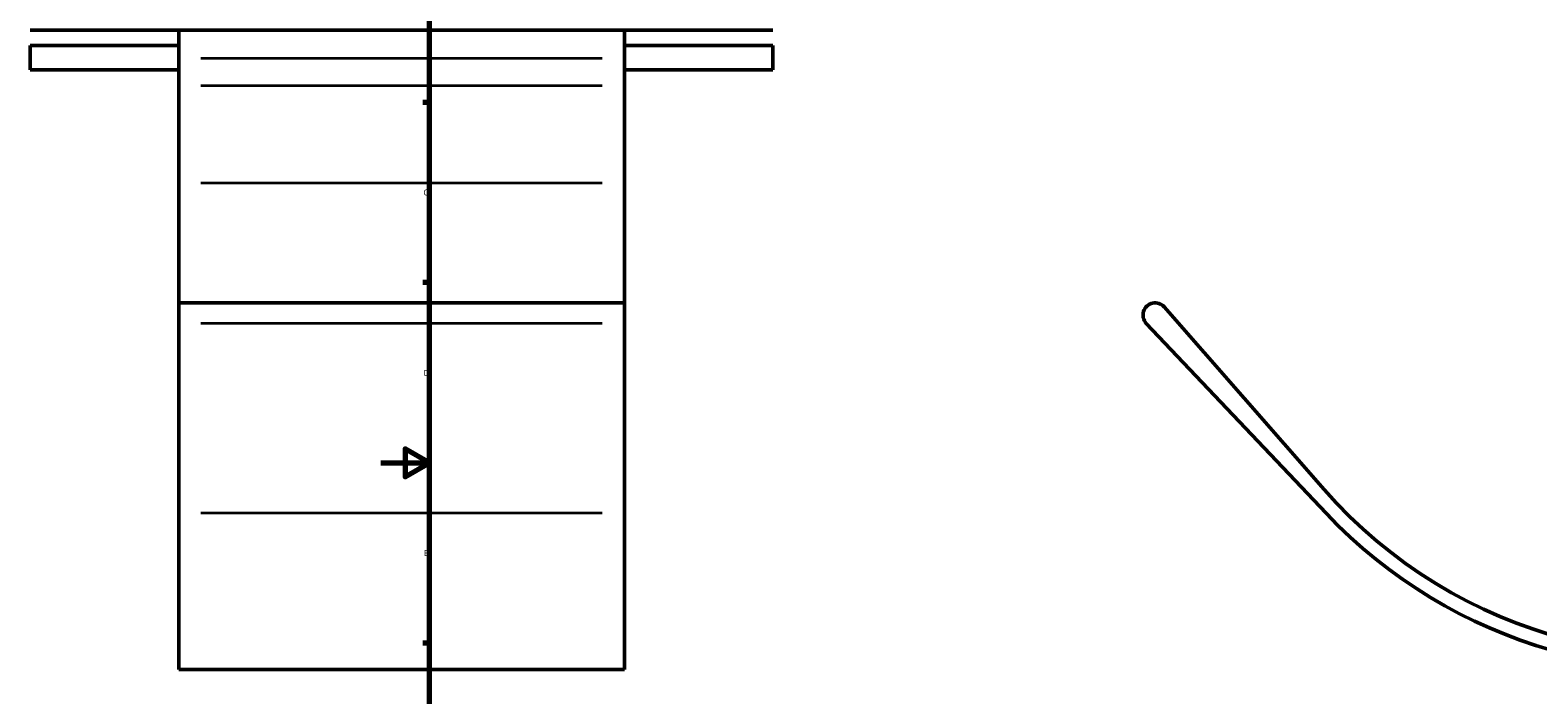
# Model space of a CAD drawing. Header units: millimetres. Extents: x -207 to 1456, y -196 to 1645.
# Tile 2 of 9: x -145 to 477, y 202 to 475. Entities that reach past the tile are written whole.
import ezdxf

# ---------------------------------------------------------------- set-up
doc = ezdxf.new("R2010")
doc.units = ezdxf.units.MM
for name, color, linetype, lineweight in [('Border (ANSI)', 7, 'Continuous', 70), ('Visible (ANSI)', 7, 'Continuous', 50), ('Visible Narrow (ANSI)', 7, 'Continuous', 35)]:
    doc.layers.add(name, color=color, linetype=linetype, lineweight=lineweight)
doc.styles.add('Note Text (ANSI)', font='tahoma.ttf')

# ---------------------------------------------------------------- blocks, each defined once
blk = doc.blocks.new('Borders Default Border')
at = {"layer": 'Border (ANSI)'}
for p, q in [((20, 445.5), (17.2, 445.5)), ((20, 371.25), (17.2, 371.25)), ((20, 222.75), (17.2, 222.75))]:
    blk.add_line(p, q, dxfattribs=at)
at = {"layer": 'Border (ANSI)', "flags": 128}
for points in [[(20, 20), (20, 574), (821, 574), (821, 20), (20, 20)], [(0, 297), (20, 297), (10, 302.77), (10, 291.23), (20, 297)]]:
    blk.add_lwpolyline(points, dxfattribs=at)
at = {"layer": 'Border (ANSI)', "color": 5, "true_color": 0x0000ff, "char_height": 2.4, "attachment_point": 7, "style": 'Note Text (ANSI)'}
for s, insert in [('C', (17.51, 407.13)), ('D', (17.52, 332.93)), ('E', (17.71, 258.68))]:
    blk.add_mtext(s, dxfattribs=dict(at, insert=insert))

msp = doc.modelspace()

# ---------------------------------------------------------------- linework, layer by layer
at = {"layer": 'Visible (ANSI)'}
for p, q in [((-144.54, 475.22), (161.46, 475.22)), ((-83.34, 475.22), (-83.34, 463.59)), ((100.26, 463.59), (100.26, 475.22)), ((-144.54, 468.89), (-144.54, 458.89)), ((-144.54, 468.89), (-83.34, 468.89)), ((100.26, 468.89), (161.46, 468.89)), ((161.46, 458.89), (161.46, 468.89)), ((-83.34, 463.59), (-83.34, 452.41)), ((100.26, 452.41), (100.26, 463.59)), ((-144.54, 458.89), (-83.34, 458.89)), ((100.26, 458.89), (161.46, 458.89)), ((-83.34, 412.16), (-83.34, 452.41)), ((100.26, 452.41), (100.26, 412.16)), ((-83.34, 362.93), (-83.34, 412.16)), ((100.26, 412.16), (100.26, 362.93)), ((-83.34, 362.93), (-83.34, 354.49)), ((-83.34, 362.93), (100.26, 362.93)), ((100.26, 354.49), (100.26, 362.93)), ((388.54, 286.11), (322.71, 361.22)), ((-83.34, 276.29), (-83.34, 354.49)), ((100.26, 354.49), (100.26, 276.29)), ((315.32, 354.49), (389.37, 276.29)), ((-83.34, 276.29), (-83.34, 211.93)), ((100.26, 211.93), (100.26, 276.29)), ((-83.34, 211.93), (100.26, 211.93))]:
    msp.add_line(p, q, dxfattribs=at)
for centre, radius, start, end in [((538.95, 417.93), 200, 221.23022, 358.34819), ((538.95, 417.93), 206, 223.43816, 345.81356), ((318.95, 357.93), 5, 41.23022, 223.43816)]:
    msp.add_arc(centre, radius, start, end, dxfattribs=at)
at = {"layer": 'Visible Narrow (ANSI)'}
for p, q in [((91.08, 463.59), (-74.16, 463.59)), ((-74.16, 452.41), (91.08, 452.41)), ((91.08, 412.16), (-74.16, 412.16)), ((91.08, 354.49), (-74.16, 354.49)), ((91.08, 276.29), (-74.16, 276.29))]:
    msp.add_line(p, q, dxfattribs=at)

# ---------------------------------------------------------------- block references
msp.add_blockref('Borders Default Border', (0, 0))

doc.saveas('drawing.dxf')
